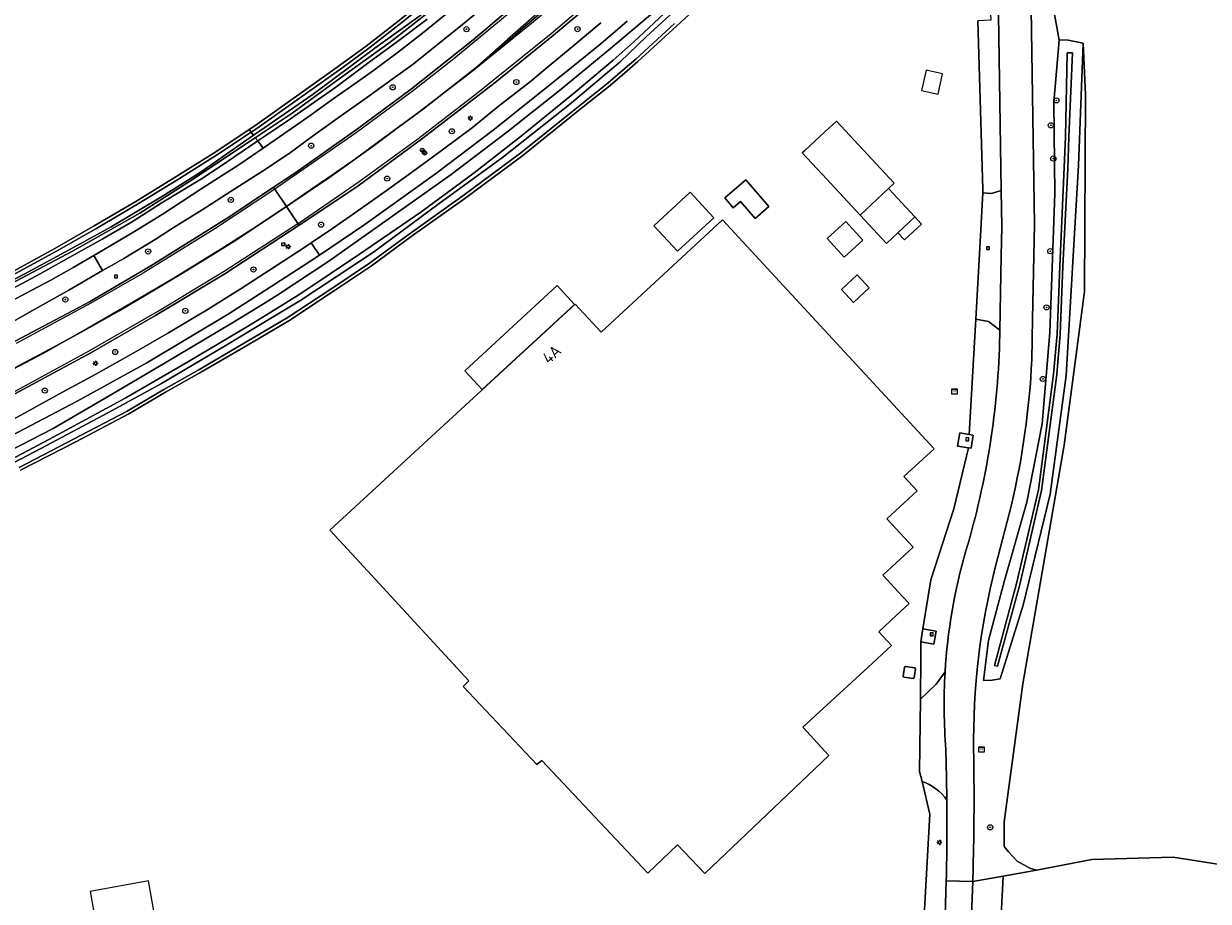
# Model space of a CAD drawing. Header units: metres. Extents: x 168032 to 180145, y 382923 to 399665.
# Tile 171 of 256: x 177438 to 177622, y 388819 to 388955. Entities that reach past the tile are written whole.
import ezdxf
from ezdxf.enums import TextEntityAlignment as Align

# ---------------------------------------------------------------- set-up
doc = ezdxf.new("R2010")
doc.units = ezdxf.units.M
doc.layers.get('0').update_dxf_attribs({"color": 8, "lineweight": 18})
for name, color, linetype, lineweight in [('B-WE-GR-BOOM-S', 8, 'Continuous', 18), ('B-WE-GR-BOS_LOOF-GV', 8, 'Continuous', 18), ('B-WE-GR-BOUWLAND-GV', 8, 'Continuous', 18), ('B-WE-GR-GRAS-GV', 8, 'Continuous', 18), ('B-WE-IE-MEUBILAIR_WEGMEUBILAIR-S', 8, 'Continuous', 25), ('B-WE-IE-MEUBILAIR_WEGMEUBILAIR_PAAL-S', 8, 'Continuous', 18), ('B-WE-IE-TERREINAFSCHEIDING_KUNSTMATIG_HEKWERK-G', 8, 'IE-TERREINAFSCHEIDING-KUNSTMATIG', 18), ('B-WE-KL-ET_KAST-S', 8, 'Continuous', 18), ('B-WE-KL-ET_LS_OV_LICHTMAST-S', 8, 'Continuous', 18), ('B-WE-OG-BEBOUWING-GV', 8, 'Continuous', 18), ('B-WE-OG-BEBOUWING-T18', 8, 'Continuous', 18), ('B-WE-OG-BEBOUWING_LAGE TRAFO-GV', 8, 'Continuous', 18), ('B-WE-OG-BEBOUWING_LUIFEL-GV', 8, 'Continuous', 18), ('B-WE-OG-BEBOUWING_SCHUUR-GV', 8, 'Continuous', 18), ('B-WE-OG-TERREIN_CULTUURSCHEIDING-GV', 8, 'Continuous', 18), ('B-WE-OG-TERREIN_ERF-GV', 8, 'Continuous', 18), ('B-WE-OG-WATER_SLOOT-GV', 8, 'Continuous', 18), ('B-WE-OG-WEG-GV', 8, 'Continuous', 18), ('B-WE-RI-GWA_KOLK-S', 8, 'Continuous', 18), ('B-WE-VH-VERHARDING_ASFALT-GV', 8, 'Continuous', 18), ('B-WE-VH-VERHARDING_BETONSTRAATSTEEN-GV', 8, 'Continuous', 18), ('B-WE-VW-MARKERING_PICTOGRAM-G', 8, 'Continuous', 18)]:
    doc.layers.add(name, color=color, linetype=linetype, lineweight=lineweight)
doc.styles.add('NLCS-ISO', font='NLCS-ISO.ttf')
doc.styles.add('NLCS-ISO-M200-T18', font='NLCS-ISO.ttf', dxfattribs={"height": 0.36})
doc.linetypes.add('IE-TERREINAFSCHEIDING-KUNSTMATIG', pattern='A,4,[82,NLCS.SHX,S=0.75,R=90,X=0,Y=0],4,-2', length=10)

# ---------------------------------------------------------------- blocks, each defined once
blk = doc.blocks.new('SIE-WEG_VERKEERSBORD-SO')
at = {"color": 0, "linetype": 'ByBlock', "lineweight": 18}
blk.add_lwpolyline([(-1.125, -1.125), (1.125, -1.125), (1.125, 1.125), (-1.125, 1.125)], close=True, dxfattribs=at)
at = {"color": 0, "linetype": 'ByBlock', "lineweight": 18, "style": 'NLCS-ISO'}
blk.add_text('vb', height=1.5, dxfattribs=at).set_placement((0, 0), align=Align.MIDDLE_CENTER)
blk = doc.blocks.new('SKL-ET_KAST_ELEKTRA-SO')
at = {"color": 0, "linetype": 'ByBlock', "lineweight": 18}
for points in [[(-2, 2), (2, 2), (2, 1.68), (-2, 1.68)], [(-2, 1.52), (2, 1.52), (2, -2), (-2, -2)]]:
    blk.add_lwpolyline(points, close=True, dxfattribs=at)
at = {"color": 0, "linetype": 'ByBlock', "lineweight": 18, "style": 'NLCS-ISO'}
blk.add_text('et', height=1.5, dxfattribs=at).set_placement((0, 0), align=Align.MIDDLE_CENTER)
blk = doc.blocks.new('SKL-ET_OV_LICHTMAST-SO')
at = {"color": 0, "linetype": 'ByBlock', "lineweight": 18}
for points in [[(-1.25, 0), (-2, 0)], [(-1.41, 1.41), (-0.88, 0.88)], [(0, 2), (0, 1.25)], [(0.88, 0.88), (1.41, 1.41)], [(2, 0), (1.25, 0)], [(-1.41, -1.41), (-0.88, -0.88)], [(0, -1.25), (0, -2)], [(0.88, -0.88), (1.41, -1.41)]]:
    blk.add_lwpolyline(points, dxfattribs=at)
blk.add_circle((0, 0), 1, dxfattribs=at)
blk = doc.blocks.new('SIE-WEG_PAAL_VERKEERSBORD-SO')
at = {"color": 0, "linetype": 'ByBlock', "lineweight": 18}
blk.add_circle((0, 0), 1.5, dxfattribs=at)
at = {"color": 0, "linetype": 'ByBlock', "lineweight": 18, "style": 'NLCS-ISO'}
blk.add_text('vb', height=1.5, dxfattribs=at).set_placement((0, 0.13), align=Align.MIDDLE_CENTER)
blk = doc.blocks.new('SIE-WEG_PAAL_HECTOMETERPAAL-SO')
at = {"color": 0, "linetype": 'ByBlock', "lineweight": 18}
blk.add_lwpolyline([(-1.44375, -0.94375), (1.44375, -0.94375), (1.44375, 0.94375), (-1.44375, 0.94375)], close=True, dxfattribs=at)
at = {"color": 0, "linetype": 'ByBlock', "lineweight": 18, "style": 'NLCS-ISO'}
blk.add_text('hm', height=1.5, dxfattribs=at).set_placement((0, 0), align=Align.MIDDLE_CENTER)
at = {"style": 'NLCS-ISO'}
blk.add_attdef('WAARDE', (2.13125, -1.69375), '', height=1.5, dxfattribs=at)
blk = doc.blocks.new('SRI-KOLK-SO')
at = {"color": 0, "linetype": 'ByBlock', "lineweight": 18}
blk.add_lwpolyline([(-1.125, -1.125), (1.125, -1.125), (1.125, 1.125), (-1.125, 1.125)], close=True, dxfattribs=at)
at = {"color": 0, "linetype": 'ByBlock', "lineweight": 18, "style": 'NLCS-ISO'}
blk.add_text('k', height=1.5, dxfattribs=at).set_placement((0, 0), align=Align.MIDDLE_CENTER)
blk = doc.blocks.new('SGR-BOOM_01-SO')
at = {"linetype": 'ByBlock', "lineweight": 18}
h = blk.add_hatch(color=0, dxfattribs=at)
h.dxf.hatch_style = 1
edge = h.paths.add_edge_path()
edge.add_arc((0, 0), 0.25, 0, 360)
at = {"color": 0, "linetype": 'ByBlock', "lineweight": 18}
for radius in [2, 0.25]:
    blk.add_circle((0, 0), radius, dxfattribs=at)

msp = doc.modelspace()

# ---------------------------------------------------------------- linework, layer by layer
at = {"layer": 'B-WE-GR-BOS_LOOF-GV', "flags": 128}
for points in [[(177623.187, 388956.56), (177615.24, 388958.1), (177607.103, 388958.667), (177600.087, 388957.976), (177599.907, 388957.411), (177598.468, 388957.328), (177597.46, 388957.783), (177598.499, 388952.043), (177599.632, 388952.096), (177602.19, 388951.556), (177602.568, 388943.563), (177602.386, 388913.058), (177599.261, 388889.25), (177592.835, 388852.251), (177589.965, 388830.856), (177589.929, 388827.023), (177590.609, 388826.202), (177591.947, 388824.749), (177593.922, 388823.687), (177594.945, 388823.399)], [(177594.945, 388823.399), (177603.561, 388825.019), (177616.159, 388825.395), (177630.637, 388823.139), (177634.457, 388819.373), (177635.677, 388819.668), (177644.5, 388839.293)]]:
    msp.add_lwpolyline(points, dxfattribs=at)
at = {"layer": 'B-WE-GR-BOUWLAND-GV', "flags": 128}
msp.add_lwpolyline([(177435.368, 388915.679), (177442.81, 388919.765), (177448.909, 388923.238), (177455.387, 388927.031), (177461.739, 388930.939), (177467.778, 388934.751), (177472.929, 388938.185), (177473.818, 388938.771), (177477.597, 388941.466), (177486.583, 388947.833), (177491.075, 388951.113), (177495.995, 388954.926), (177500.741, 388958.773), (177506.918, 388963.864), (177509.732, 388966.324), (177513.238, 388969.968), (177508.852, 388976.485), (177499.087, 388992.841), (177488.9, 389003.688), (177455.166, 389056.076), (177426.988, 389099.468)], dxfattribs=at)
at = {"layer": 'B-WE-GR-GRAS-GV', "flags": 128}
msp.add_lwpolyline([(177750.263, 388635.698), (177718.963, 388681.535), (177715.783, 388686.139), (177701.858, 388706.345), (177684.804, 388731.416), (177669.01, 388755.027), (177657.547, 388772.839), (177642.534, 388798.27), (177639.407, 388804.392), (177636.841, 388809.977), (177634.457, 388819.373), (177630.637, 388823.139), (177616.159, 388825.395), (177603.561, 388825.019), (177594.945, 388823.399), (177589.804, 388822.432), (177581.061, 388650.562), (177605.668, 388652.242), (177637.323, 388654.066), (177637.453, 388633.354)], dxfattribs=at)
at = {"layer": 'B-WE-IE-TERREINAFSCHEIDING_KUNSTMATIG_HEKWERK-G', "flags": 128}
msp.add_lwpolyline([(177508.852, 388976.485), (177513.238, 388969.968), (177509.732, 388966.324), (177506.918, 388963.864), (177500.741, 388958.773), (177495.995, 388954.926), (177491.075, 388951.113), (177486.583, 388947.833), (177477.597, 388941.466), (177473.818, 388938.771), (177472.929, 388938.185), (177467.778, 388934.751), (177461.739, 388930.939), (177455.387, 388927.031), (177448.909, 388923.238), (177442.81, 388919.765), (177435.368, 388915.679), (177429.308, 388912.677), (177423.097, 388909.509), (177416.952, 388906.673), (177410.521, 388903.559), (177404.404, 388900.629), (177397.44, 388897.515), (177396.296, 388897.068), (177388.751, 388894.123)], dxfattribs=at)
at = {"layer": 'B-WE-OG-BEBOUWING-GV', "flags": 128}
for points in [[(177563.956, 388939.494), (177562.147, 388937.808), (177559.025, 388934.898), (177558.657, 388934.555), (177562.461, 388930.476), (177567.627, 388924.933), (177572.925, 388929.87)], [(177549.904, 388930.376), (177546.645, 388927.571), (177547.949, 388926.055), (177549.086, 388927.033), (177551.339, 388924.415), (177553.462, 388926.242)], [(177573.287, 388862.905), (177575.226, 388864.7), (177574.199, 388865.815), (177571.166, 388869.106), (177575.853, 388873.422), (177571.774, 388877.836), (177576.474, 388882.16), (177574.425, 388884.382), (177579.125, 388888.713), (177546.285, 388924.193), (177527.487, 388906.796), (177523.45, 388911.132), (177485.45, 388876.086), (177488.839, 388872.411), (177506.985, 388852.734), (177506.108, 388851.847), (177517.546, 388839.733), (177518.278, 388840.389), (177534.725, 388822.931), (177539.336, 388827.316), (177543.555, 388822.878), (177562.794, 388841.17), (177558.764, 388845.539), (177568.824, 388854.816), (177572.5, 388858.206), (177570.513, 388860.337)]]:
    msp.add_lwpolyline(points, close=True, dxfattribs=at)
at = {"layer": 'B-WE-OG-BEBOUWING_LAGE TRAFO-GV', "flags": 128}
msp.add_lwpolyline([(177576.211, 388854.584), (177576.109, 388854.739), (177574.647, 388854.952), (177574.5, 388854.837), (177574.295, 388853.438), (177574.398, 388853.295), (177575.847, 388853.074), (177576.003, 388853.193)], close=True, dxfattribs=at)
at = {"layer": 'B-WE-OG-BEBOUWING_LUIFEL-GV', "flags": 128}
for points in [[(177544.941, 388924.483), (177541.263, 388928.472), (177535.67, 388923.275), (177539.328, 388919.308)], [(177572.017, 388929.023), (177567.627, 388924.933), (177571.717, 388920.543), (177573.473, 388922.18), (177576.107, 388924.634)], [(177565.39, 388923.909), (177562.537, 388921.276), (177565.177, 388918.424), (177568.03, 388921.057)], [(177569.025, 388913.655), (177567.183, 388915.645), (177564.736, 388913.38), (177566.578, 388911.39)], [(177523.369, 388911.059), (177520.684, 388913.99), (177506.376, 388900.775), (177509.067, 388897.869)], [(177457.326, 388821.713), (177448.276, 388820.061), (177449.444, 388813.666), (177458.494, 388815.319)]]:
    msp.add_lwpolyline(points, close=True, dxfattribs=at)
at = {"layer": 'B-WE-OG-BEBOUWING_SCHUUR-GV', "flags": 128}
for points in [[(177580.382, 388946.814), (177577.841, 388947.362), (177577.166, 388944.235), (177579.707, 388943.686)], [(177577.13, 388923.537), (177576.107, 388924.634), (177573.473, 388922.18), (177574.496, 388921.082)]]:
    msp.add_lwpolyline(points, close=True, dxfattribs=at)
at = {"layer": 'B-WE-OG-TERREIN_CULTUURSCHEIDING-GV', "flags": 128}
for points in [[(177595.079, 388999.664), (177594.954, 388996.76), (177594.143, 388978.813), (177593.937, 388970.225), (177594.674, 388923.458), (177594.369, 388908.818), (177594.237, 388902.491)], [(177585.716, 388974.092), (177585.749, 388969.222), (177585.831, 388957.119), (177587.773, 388957.157), (177587.866, 388955.114), (177585.861, 388955.038), (177586.669, 388928.949), (177586.637, 388928.365), (177587.98, 388928.282), (177589.514, 388928.72), (177588.895, 388969.771)], [(177594.945, 388823.399), (177593.922, 388823.687), (177591.947, 388824.749), (177590.609, 388826.202), (177589.929, 388827.023), (177589.965, 388830.856), (177592.835, 388852.251), (177599.261, 388889.25), (177602.386, 388913.058), (177602.568, 388943.563), (177602.19, 388951.556), (177601.481, 388932.621), (177599.588, 388900.072), (177597.093, 388881.643), (177592.882, 388864.461), (177589.332, 388853.056), (177588.087, 388852.814), (177586.776, 388852.766), (177587.515, 388858.972), (177590.032, 388868.297), (177593.443, 388880.432), (177595.839, 388892.582), (177597.035, 388906.741), (177597.791, 388928.266), (177597.648, 388942.42), (177598.499, 388952.043), (177597.46, 388957.783)], [(177589.275, 388906.352), (177589.289, 388907.072), (177587.528, 388908.441), (177585.554, 388908.795), (177584.552, 388890.912), (177585.171, 388890.81), (177584.819, 388888.769), (177584.447, 388888.827), (177582.128, 388879.394), (177578.609, 388868.388), (177577.37, 388860.768), (177579.412, 388860.408), (177579.045, 388858.413), (177577.031, 388858.755), (177577.032, 388856.364), (177576.964, 388849.872), (177579.401, 388852.219), (177580.788, 388854.098)], [(177591.081, 388880.008), (177589.012, 388872.064), (177588.602, 388870.488)], [(177577.228, 388837.118), (177578.434, 388832.068), (177576.74, 388801.537)], [(177581.074, 388828.746), (177581.059, 388834.275)], [(177585.087, 388821.62), (177589.804, 388822.432), (177594.945, 388823.399)], [(177589.804, 388822.432), (177585.087, 388821.62), (177584.715, 388812.518), (177584.571, 388809.64), (177580.967, 388737.408), (177577.225, 388669.96), (177576.808, 388662.439), (177576.52, 388657.961), (177576.079, 388651.116)], [(177580.267, 388804.592), (177580.353, 388806.492), (177580.555, 388809.743), (177580.713, 388812.843), (177580.988, 388821.725)], [(177580.642, 388647.839), (177581.061, 388650.562), (177589.804, 388822.432)]]:
    msp.add_lwpolyline(points, dxfattribs=at)
at = {"layer": 'B-WE-OG-TERREIN_CULTUURSCHEIDING-GV'}
for points in [[(177584.024, 388872.864, 0.0673431), (177589.275, 388906.352)], [(177594.237, 388902.491, -0.0464034), (177591.081, 388880.008)], [(177580.788, 388854.098, -0.0558393), (177584.024, 388872.864)], [(177588.602, 388870.488, 0.0651104), (177585.226, 388841.881)], [(177585.226, 388841.881, -0.0086676), (177585.217, 388826.998)], [(177581.059, 388834.275, 0.1520594), (177577.228, 388837.118)], [(177580.988, 388821.725, 0.004274), (177581.074, 388828.746)], [(177585.217, 388826.998, -0.0029823), (177585.087, 388821.62)]]:
    msp.add_lwpolyline(points, format="xyb", dxfattribs=at)
at = {"layer": 'B-WE-OG-TERREIN_ERF-GV', "flags": 128}
for points in [[(177542.931, 388957.674), (177539.207, 388954.264), (177533.189, 388948.741), (177531.524, 388947.306), (177528.878, 388945.025), (177523.704, 388940.904), (177515.347, 388934.179), (177506.371, 388927.506), (177498.049, 388921.579), (177491.89, 388917.07), (177486.023, 388913.124), (177479.099, 388908.553), (177472.048, 388904.422), (177465.29, 388900.474), (177459.956, 388897.459), (177454.286, 388894.109), (177446.055, 388889.775), (177437.517, 388885.375)], [(177576.74, 388801.537), (177578.434, 388832.068), (177577.228, 388837.118), (177576.848, 388838.687), (177576.964, 388849.872), (177577.032, 388856.364), (177577.031, 388858.755), (177577.37, 388860.768), (177578.609, 388868.388), (177582.128, 388879.394), (177584.447, 388888.827), (177582.745, 388889.09), (177583.093, 388891.154), (177584.552, 388890.912), (177585.554, 388908.795), (177586.218, 388920.794), (177586.637, 388928.365), (177586.669, 388928.949), (177585.861, 388955.038)]]:
    msp.add_lwpolyline(points, dxfattribs=at)
for points in [[(177558.657, 388934.555), (177559.025, 388934.898), (177562.147, 388937.808), (177563.956, 388939.494), (177572.925, 388929.87), (177567.627, 388924.933), (177562.461, 388930.476)], [(177549.086, 388927.033), (177547.949, 388926.055), (177546.645, 388927.571), (177549.904, 388930.376), (177553.462, 388926.242), (177551.339, 388924.415)], [(177518.278, 388840.389), (177517.546, 388839.733), (177506.108, 388851.847), (177506.985, 388852.734), (177488.839, 388872.411), (177485.45, 388876.086), (177523.45, 388911.132), (177527.487, 388906.796), (177546.285, 388924.193), (177579.125, 388888.713), (177574.425, 388884.382), (177576.474, 388882.16), (177571.774, 388877.836), (177575.853, 388873.422), (177571.166, 388869.106), (177574.199, 388865.815), (177575.226, 388864.7), (177573.287, 388862.905), (177570.513, 388860.337), (177572.5, 388858.206), (177568.824, 388854.816), (177558.764, 388845.539), (177562.794, 388841.17), (177543.555, 388822.878), (177539.336, 388827.316), (177534.725, 388822.931)], [(177574.647, 388854.952), (177576.109, 388854.739), (177576.211, 388854.584), (177576.003, 388853.193), (177575.847, 388853.074), (177574.398, 388853.295), (177574.295, 388853.438), (177574.5, 388854.837)]]:
    msp.add_lwpolyline(points, close=True, dxfattribs=at)
at = {"layer": 'B-WE-OG-WATER_SLOOT-GV', "flags": 128}
for points in [[(177514.086, 388970.682), (177513.361, 388970.071), (177513.369, 388969.682), (177512.795, 388968.656), (177507.318, 388963.642), (177501.286, 388958.589), (177496.585, 388954.769), (177491.678, 388950.93), (177487.276, 388947.711), (177480.365, 388942.778), (177474.103, 388938.363), (177473.225, 388937.779), (177473.591, 388937.298), (177474.526, 388937.954), (177482.864, 388943.68), (177492.422, 388950.772), (177499.402, 388955.828), (177506.254, 388961.396), (177509.622, 388964.926), (177513.243, 388968.175), (177514.419, 388969.782), (177514.259, 388970.462)], [(177602.19, 388951.556), (177599.632, 388952.096), (177598.499, 388952.043), (177597.648, 388942.42), (177597.791, 388928.266), (177597.035, 388906.741), (177595.839, 388892.582), (177593.443, 388880.432), (177590.032, 388868.297), (177587.515, 388858.972), (177586.776, 388852.766), (177588.087, 388852.814), (177589.332, 388853.056), (177592.882, 388864.461), (177597.093, 388881.643), (177599.588, 388900.072), (177601.481, 388932.621)], [(177599.717, 388950.048), (177600.553, 388950.069), (177599.975, 388937.054), (177599.81, 388932.095), (177599.066, 388916.932), (177598.653, 388906.478), (177598.116, 388900.198), (177595.761, 388882.225), (177592.373, 388867.681), (177588.943, 388854.997), (177588.461, 388855.127), (177591.89, 388867.812), (177595.274, 388882.338), (177597.62, 388900.263), (177598.155, 388906.521), (177598.566, 388916.952), (177599.475, 388937.07)], [(177599.717, 388950.048), (177599.475, 388937.07), (177598.566, 388916.952), (177598.155, 388906.521), (177597.62, 388900.263), (177595.274, 388882.338), (177591.89, 388867.812), (177588.461, 388855.127), (177588.943, 388854.997), (177592.373, 388867.681), (177595.761, 388882.225), (177598.116, 388900.198), (177598.653, 388906.478), (177599.066, 388916.932), (177599.81, 388932.095), (177599.975, 388937.054), (177600.553, 388950.069)]]:
    msp.add_lwpolyline(points, close=True, dxfattribs=at)
for points in [[(177539.401, 388957.073), (177534.464, 388952.574), (177530.424, 388948.693), (177522.561, 388942.044), (177512.227, 388933.873), (177502.388, 388926.695), (177492.204, 388919.166), (177480.79, 388911.64), (177476.684, 388909.172), (177469.199, 388904.673), (177459.326, 388898.836), (177451.151, 388894.306), (177440.657, 388888.755), (177424.864, 388880.453)], [(177424.864, 388880.453), (177440.657, 388888.755), (177451.151, 388894.306), (177459.326, 388898.836), (177469.199, 388904.673), (177476.684, 388909.172), (177480.79, 388911.64), (177492.204, 388919.166), (177502.388, 388926.695), (177512.227, 388933.873), (177522.561, 388942.044), (177530.424, 388948.693), (177534.464, 388952.574), (177539.401, 388957.073)], [(177536.462, 388957.113), (177528.934, 388950.733), (177521.021, 388944.236), (177513.088, 388937.944), (177504.229, 388931.225), (177492.02, 388922.531), (177485.268, 388917.775), (177477.399, 388912.551), (177475.402, 388911.329), (177470.268, 388908.188), (177459.937, 388902.007), (177451.865, 388897.268), (177442.558, 388891.849), (177427.395, 388884.036)], [(177432.67, 388885.27), (177442.676, 388890.572), (177453.837, 388896.572), (177463.527, 388902.216), (177472.918, 388907.789), (177476.272, 388909.866), (177480.967, 388912.773), (177490.038, 388918.863), (177499.539, 388925.364), (177507.805, 388931.488), (177515.125, 388937.226), (177523.471, 388943.98), (177529.342, 388948.917), (177532.501, 388951.742), (177538.082, 388956.947)], [(177538.082, 388956.947), (177532.501, 388951.742), (177529.342, 388948.917), (177523.471, 388943.98), (177515.125, 388937.226), (177507.805, 388931.488), (177499.539, 388925.364), (177490.038, 388918.863), (177480.967, 388912.773), (177476.272, 388909.866), (177472.918, 388907.789), (177463.527, 388902.216), (177453.837, 388896.572), (177442.676, 388890.572), (177432.67, 388885.27)], [(177435.013, 388913.755), (177445.533, 388919.317), (177455.991, 388925.243), (177464.586, 388930.713), (177472.229, 388935.8), (177473.891, 388936.905), (177479.612, 388940.711), (177486.873, 388946.05), (177494.777, 388951.739), (177501.805, 388957.192)], [(177501.805, 388957.192), (177494.777, 388951.739), (177486.873, 388946.05), (177479.612, 388940.711), (177473.891, 388936.905), (177474.265, 388936.414), (177475.508, 388937.25), (177479.365, 388939.862), (177486.39, 388944.744), (177491.543, 388948.617), (177495.95, 388951.831), (177500.518, 388955.311)], [(177499.402, 388955.828), (177492.422, 388950.772), (177482.864, 388943.68), (177474.526, 388937.954), (177473.591, 388937.298), (177465.507, 388931.625), (177459.508, 388927.878), (177451.554, 388923.095), (177445.61, 388919.826), (177438.154, 388915.823), (177429.061, 388911.106)], [(177437.287, 388885.818), (177445.824, 388890.219), (177454.042, 388894.545), (177459.706, 388897.892), (177465.041, 388900.908), (177471.796, 388904.854), (177477.325, 388908.094), (177478.834, 388908.978), (177485.746, 388913.54), (177491.603, 388917.479), (177497.756, 388921.985), (177506.077, 388927.91), (177515.041, 388934.575), (177523.391, 388941.294), (177528.559, 388945.41), (177531.198, 388947.684), (177532.857, 388949.114), (177538.869, 388954.632)], [(177429.061, 388911.106), (177438.154, 388915.823), (177445.61, 388919.826), (177451.554, 388923.095), (177459.508, 388927.878), (177465.507, 388931.625), (177473.591, 388937.298), (177473.225, 388937.779), (177468.05, 388934.332), (177462.004, 388930.515), (177455.644, 388926.602), (177449.159, 388922.805), (177443.054, 388919.328), (177435.6, 388915.236)], [(177434.952, 388912.803), (177440.459, 388915.761), (177445.995, 388918.842), (177450.24, 388921.237), (177454.945, 388923.996), (177459.292, 388926.795), (177465.797, 388930.674), (177469.715, 388933.355), (177474.265, 388936.414), (177473.891, 388936.905), (177472.229, 388935.8), (177464.586, 388930.713), (177455.991, 388925.243), (177445.533, 388919.317), (177435.013, 388913.755)]]:
    msp.add_lwpolyline(points, dxfattribs=at)
at = {"layer": 'B-WE-OG-WEG-GV', "flags": 128}
msp.add_lwpolyline([(177513.361, 388970.071), (177513.238, 388969.968), (177509.732, 388966.324), (177506.918, 388963.864), (177500.741, 388958.773), (177495.995, 388954.926), (177491.075, 388951.113), (177486.583, 388947.833), (177477.597, 388941.466), (177473.818, 388938.771), (177472.929, 388938.185), (177473.225, 388937.779), (177474.103, 388938.363), (177480.365, 388942.778), (177487.276, 388947.711), (177491.678, 388950.93), (177496.585, 388954.769), (177501.286, 388958.589), (177507.318, 388963.642), (177512.795, 388968.656), (177513.369, 388969.682)], close=True, dxfattribs=at)
for points in [[(177529.925, 388961.104), (177520.104, 388952.806), (177511.067, 388945.469), (177499.672, 388936.686), (177489.809, 388929.48), (177480.949, 388923.519), (177480.694, 388923.353), (177469.152, 388915.836), (177458.429, 388909.344), (177448.384, 388903.581), (177434.721, 388896.161)], [(177427.395, 388884.036), (177442.558, 388891.849), (177451.865, 388897.268), (177459.937, 388902.007), (177470.268, 388908.188), (177475.402, 388911.329), (177477.399, 388912.551), (177485.268, 388917.775), (177492.02, 388922.531), (177504.229, 388931.225), (177513.088, 388937.944), (177521.021, 388944.236), (177528.934, 388950.733), (177536.462, 388957.113)], [(177510.12, 388957.865), (177506.004, 388954.451), (177502.086, 388951.293), (177498.352, 388948.334), (177495.249, 388946.069), (177491.136, 388943.118), (177487.092, 388940.233), (177482.902, 388937.234), (177479.127, 388934.487), (177475.023, 388931.726), (177470.147, 388928.642), (177465.659, 388925.73), (177460.744, 388922.68), (177458.352, 388921.129), (177453.515, 388918.172), (177451.692, 388917.153), (177450.188, 388916.312), (177449.591, 388915.979), (177444.987, 388913.308), (177439.741, 388910.358), (177435.976, 388908.208)], [(177436.657, 388905.361), (177448.174, 388911.474), (177457.711, 388917.067), (177469.919, 388924.718), (177476.707, 388929.248), (177479.997, 388931.444), (177489.535, 388938.112), (177498.082, 388944.506), (177507.66, 388952.114), (177514.333, 388957.733)], [(177437.517, 388885.375), (177446.055, 388889.775), (177454.286, 388894.109), (177459.956, 388897.459), (177465.29, 388900.474), (177472.048, 388904.422), (177479.099, 388908.553), (177486.023, 388913.124), (177491.89, 388917.07), (177498.049, 388921.579), (177506.371, 388927.506), (177515.347, 388934.179), (177523.704, 388940.904), (177528.878, 388945.025), (177531.524, 388947.306), (177533.189, 388948.741), (177539.207, 388954.264), (177542.931, 388957.674)], [(177500.518, 388955.311), (177495.95, 388951.831), (177491.543, 388948.617), (177486.39, 388944.744), (177479.365, 388939.862), (177475.508, 388937.25), (177474.265, 388936.414), (177475.102, 388935.308), (177482.007, 388940.124), (177486.123, 388943.046), (177488.476, 388944.677), (177492.23, 388947.356), (177496.076, 388950.229), (177499.794, 388953.112), (177504.218, 388956.669)], [(177531.522, 388954.966), (177527.499, 388951.544), (177522.89, 388947.818), (177517.952, 388943.836), (177510.771, 388938.069), (177501.794, 388931.308), (177490.73, 388923.366), (177483.822, 388918.729), (177481.164, 388916.945), (177474.579, 388912.714), (177469.699, 388909.579), (177457.094, 388902.032), (177446.257, 388896.071), (177433.919, 388889.619)], [(177436.522, 388893.321), (177443.42, 388897.178), (177449.176, 388900.28), (177455.449, 388903.797), (177460.415, 388906.648), (177466.566, 388910.34), (177471.533, 388913.415), (177477.291, 388917.172), (177481.542, 388919.945), (177482.543, 388920.62), (177485.869, 388922.862), (177490.136, 388925.856), (177494.016, 388928.561), (177498.665, 388931.935), (177502.878, 388935.053), (177507.533, 388938.475), (177511.515, 388941.738), (177515.855, 388945.093), (177516.282, 388945.444), (177519.445, 388948.039), (177522.706, 388950.77), (177527.425, 388954.701)], [(177538.869, 388954.632), (177532.857, 388949.114), (177531.198, 388947.684), (177528.559, 388945.41), (177523.391, 388941.294), (177515.041, 388934.575), (177506.077, 388927.91), (177497.756, 388921.985), (177491.603, 388917.479), (177485.746, 388913.54), (177478.834, 388908.978), (177477.325, 388908.094), (177471.796, 388904.854), (177465.041, 388900.908), (177459.706, 388897.892), (177454.042, 388894.545), (177445.824, 388890.219), (177437.287, 388885.818)], [(177435.6, 388915.236), (177443.054, 388919.328), (177449.159, 388922.805), (177455.644, 388926.602), (177462.004, 388930.515), (177468.05, 388934.332), (177473.225, 388937.779), (177472.929, 388938.185), (177467.778, 388934.751), (177461.739, 388930.939), (177455.387, 388927.031), (177448.909, 388923.238), (177442.81, 388919.765), (177435.368, 388915.679)], [(177435.396, 388911.203), (177439.153, 388913.212), (177442.219, 388914.815), (177445.781, 388916.834), (177448.85, 388918.659), (177450.351, 388919.552), (177455.166, 388922.368), (177459.477, 388925.016), (177465.627, 388929.066), (177471.474, 388932.831), (177475.102, 388935.308), (177474.265, 388936.414), (177469.715, 388933.355), (177465.797, 388930.674), (177459.292, 388926.795), (177454.945, 388923.996), (177450.24, 388921.237), (177445.995, 388918.842), (177440.459, 388915.761), (177434.952, 388912.803)]]:
    msp.add_lwpolyline(points, dxfattribs=at)
at = {"layer": 'B-WE-VH-VERHARDING_ASFALT-GV', "flags": 128}
for points in [[(177594.237, 388902.491), (177594.369, 388908.818), (177594.674, 388923.458), (177593.937, 388970.225), (177594.143, 388978.813), (177594.954, 388996.76), (177588.798, 388996.916), (177588.765, 388989.311), (177588.761, 388988.269), (177588.843, 388973.19), (177588.865, 388971.714), (177588.895, 388969.771), (177589.514, 388928.72), (177589.599, 388923.083), (177589.513, 388918.63), (177589.289, 388907.072), (177589.275, 388906.352)], [(177519.493, 388957.387), (177515.422, 388953.931), (177513.013, 388951.891), (177508.605, 388948.161), (177504.268, 388944.732), (177499.938, 388941.387), (177494.758, 388937.563), (177489.411, 388933.66), (177485.998, 388931.278), (177481.487, 388928.151), (177478.711, 388926.271), (177480.506, 388923.633), (177480.694, 388923.353), (177480.949, 388923.519), (177489.809, 388929.48), (177499.672, 388936.686), (177511.067, 388945.469), (177520.104, 388952.806), (177529.925, 388961.104)], [(177504.218, 388956.669), (177499.794, 388953.112), (177496.076, 388950.229), (177492.23, 388947.356), (177488.476, 388944.677), (177486.123, 388943.046), (177482.007, 388940.124), (177475.102, 388935.308), (177471.474, 388932.831), (177465.627, 388929.066), (177459.477, 388925.016), (177455.166, 388922.368), (177450.351, 388919.552), (177448.85, 388918.659), (177450.188, 388916.312), (177451.692, 388917.153), (177453.515, 388918.172), (177458.352, 388921.129), (177460.744, 388922.68), (177465.659, 388925.73), (177470.147, 388928.642), (177475.023, 388931.726), (177479.127, 388934.487), (177482.902, 388937.234), (177487.092, 388940.233), (177491.136, 388943.118), (177495.249, 388946.069), (177498.352, 388948.334), (177502.086, 388951.293), (177506.004, 388954.451), (177510.12, 388957.865)], [(177514.333, 388957.733), (177507.66, 388952.114), (177498.082, 388944.506), (177489.535, 388938.112), (177479.997, 388931.444), (177476.707, 388929.248), (177476.898, 388928.964), (177478.711, 388926.271), (177481.487, 388928.151), (177485.998, 388931.278), (177489.411, 388933.66), (177494.758, 388937.563), (177499.938, 388941.387), (177504.268, 388944.732), (177508.605, 388948.161), (177513.013, 388951.891), (177515.422, 388953.931), (177519.493, 388957.387)], [(177527.425, 388954.701), (177522.706, 388950.77), (177519.445, 388948.039), (177516.282, 388945.444), (177515.855, 388945.093), (177511.515, 388941.738), (177507.533, 388938.475), (177502.878, 388935.053), (177498.665, 388931.935), (177494.016, 388928.561), (177490.136, 388925.856), (177485.869, 388922.862), (177482.543, 388920.62), (177483.822, 388918.729), (177490.73, 388923.366), (177501.794, 388931.308), (177510.771, 388938.069), (177517.952, 388943.836), (177522.89, 388947.818), (177527.499, 388951.544), (177531.522, 388954.966)], [(177435.84, 388900.822), (177438.829, 388902.454), (177443.589, 388904.957), (177447.352, 388907.042), (177452.765, 388910.085), (177458.365, 388913.376), (177462.358, 388915.77), (177466.891, 388918.547), (177471.131, 388921.215), (177475.391, 388924.044), (177478.711, 388926.271), (177476.898, 388928.964), (177476.707, 388929.248), (177469.919, 388924.718), (177457.711, 388917.067), (177448.174, 388911.474), (177436.657, 388905.361)], [(177434.721, 388896.161), (177448.384, 388903.581), (177458.429, 388909.344), (177469.152, 388915.836), (177480.694, 388923.353), (177480.506, 388923.633), (177478.711, 388926.271), (177475.391, 388924.044), (177471.131, 388921.215), (177466.891, 388918.547), (177462.358, 388915.77), (177458.365, 388913.376), (177452.765, 388910.085), (177447.352, 388907.042), (177443.589, 388904.957), (177438.829, 388902.454), (177435.84, 388900.822)], [(177435.976, 388908.208), (177439.741, 388910.358), (177444.987, 388913.308), (177449.591, 388915.979), (177450.188, 388916.312), (177448.85, 388918.659), (177445.781, 388916.834), (177442.219, 388914.815), (177439.153, 388913.212), (177435.396, 388911.203)], [(177588.602, 388870.488), (177589.012, 388872.064), (177591.081, 388880.008)], [(177580.915, 388842.06), (177580.971, 388839.85)], [(177581.059, 388834.275), (177581.074, 388828.746)], [(177580.988, 388821.725), (177585.087, 388821.62)]]:
    msp.add_lwpolyline(points, dxfattribs=at)
msp.add_lwpolyline([(177483.822, 388918.729), (177482.543, 388920.62), (177481.542, 388919.945), (177477.291, 388917.172), (177471.533, 388913.415), (177466.566, 388910.34), (177460.415, 388906.648), (177455.449, 388903.797), (177449.176, 388900.28), (177443.42, 388897.178), (177436.522, 388893.321), (177431.613, 388890.842), (177426.625, 388888.323), (177418.847, 388884.209), (177410.297, 388879.537), (177411.502, 388877.489), (177417.74, 388880.823), (177432.654, 388888.931), (177433.919, 388889.619), (177446.257, 388896.071), (177457.094, 388902.032), (177469.699, 388909.579), (177474.579, 388912.714), (177481.164, 388916.945)], close=True, dxfattribs=at)
at = {"layer": 'B-WE-VH-VERHARDING_ASFALT-GV'}
for points in [[(177589.275, 388906.352, -0.0673431), (177584.024, 388872.864)], [(177591.081, 388880.008, 0.0464034), (177594.237, 388902.491)], [(177584.024, 388872.864, 0.0558393), (177580.788, 388854.098)], [(177585.226, 388841.881, -0.0651104), (177588.602, 388870.488)], [(177580.788, 388854.098, 0.0321499), (177580.915, 388842.06)], [(177585.217, 388826.998, 0.0086676), (177585.226, 388841.881)], [(177580.971, 388839.85, -0.0032251), (177581.059, 388834.275)], [(177581.074, 388828.746, -0.004274), (177580.988, 388821.725)], [(177585.087, 388821.62, 0.0029823), (177585.217, 388826.998)]]:
    msp.add_lwpolyline(points, format="xyb", dxfattribs=at)
at = {"layer": 'B-WE-VH-VERHARDING_BETONSTRAATSTEEN-GV', "flags": 128}
for points in [[(177589.513, 388918.63), (177589.599, 388923.083), (177589.514, 388928.72), (177587.98, 388928.282), (177586.637, 388928.365), (177586.218, 388920.794), (177585.554, 388908.795), (177587.528, 388908.441), (177589.289, 388907.072)], [(177585.171, 388890.81), (177584.552, 388890.912), (177583.093, 388891.154), (177582.745, 388889.09), (177584.447, 388888.827), (177584.819, 388888.769)], [(177579.412, 388860.408), (177577.37, 388860.768), (177577.031, 388858.755), (177579.045, 388858.413)], [(177585.087, 388821.62), (177580.988, 388821.725), (177580.713, 388812.843), (177580.555, 388809.743), (177584.571, 388809.64), (177584.715, 388812.518)]]:
    msp.add_lwpolyline(points, close=True, dxfattribs=at)
for points in [[(177580.788, 388854.098), (177579.401, 388852.219), (177576.964, 388849.872), (177576.848, 388838.687), (177577.228, 388837.118)], [(177580.971, 388839.85), (177580.915, 388842.06)]]:
    msp.add_lwpolyline(points, dxfattribs=at)
at = {"layer": 'B-WE-VH-VERHARDING_BETONSTRAATSTEEN-GV'}
for points in [[(177580.915, 388842.06, -0.0321499), (177580.788, 388854.098)], [(177581.059, 388834.275, 0.0032251), (177580.971, 388839.85)], [(177577.228, 388837.118, -0.1520594), (177581.059, 388834.275)]]:
    msp.add_lwpolyline(points, format="xyb", dxfattribs=at)
at = {"layer": 'B-WE-VW-MARKERING_PICTOGRAM-G', "flags": 128}
for points in [[(177562.399, 389006.525), (177551.817, 388994.682), (177544.308, 388986.514), (177540.711, 388982.601), (177534.494, 388976.084), (177529.596, 388971.278), (177525.055, 388966.885), (177521.425, 388963.477), (177514.119, 388956.957), (177504.677, 388949.134), (177498.401, 388944.219), (177489.513, 388937.658), (177479.317, 388930.574), (177476.898, 388928.964), (177467.608, 388922.779), (177456.529, 388915.939), (177448.395, 388911.256), (177436.842, 388905.035)], [(177434.497, 388896.422), (177448.135, 388903.88), (177458.741, 388909.984), (177469.23, 388916.339), (177480.506, 388923.633), (177480.676, 388923.743), (177489.99, 388930.148), (177499.065, 388936.731), (177508.402, 388943.91), (177519.756, 388953.055), (177529.709, 388961.573), (177538.076, 388969.03), (177548.089, 388978.261), (177550.467, 388980.598), (177556.008, 388986.041), (177564.027, 388994.327), (177569.441, 389000.22)], [(177538.919, 388976.09), (177535.88, 388973.118), (177532.462, 388969.829), (177528.007, 388965.673), (177519.219, 388957.604), (177512.995, 388952.162), (177506.981, 388946.814)], [(177506.981, 388946.814), (177511.802, 388950.668), (177516.99, 388954.91), (177523.502, 388960.391), (177527.743, 388964.037), (177535.926, 388971.302), (177540.053, 388975.017)], [(177435.268, 388900.454), (177441.245, 388903.639), (177447.771, 388907.316), (177454.66, 388911.329), (177461.245, 388915.186), (177468.572, 388919.699), (177474.497, 388923.484), (177478.711, 388926.271), (177479.729, 388926.944), (177485.443, 388930.819), (177492.172, 388935.629), (177499.234, 388940.944), (177506.981, 388946.814)]]:
    msp.add_lwpolyline(points, dxfattribs=at)

# ---------------------------------------------------------------- block references
at = {"layer": 'B-WE-GR-BOOM-S', "xscale": 0.2, "yscale": 0.2, "zscale": 0.2}
for p in [(177506.623, 388953.74), (177523.837, 388953.744), (177514.347, 388945.543), (177495.183, 388944.728), (177598.045, 388942.7), (177597.19, 388938.841), (177504.36, 388937.917), (177482.559, 388935.677), (177597.572, 388933.692), (177494.325, 388930.579), (177470.099, 388927.282), (177484.082, 388923.437), (177457.283, 388919.281), (177597.097, 388919.317), (177473.602, 388916.494), (177444.453, 388911.838), (177596.528, 388910.615), (177463.045, 388910.073), (177452.185, 388903.702), (177595.953, 388899.521), (177441.268, 388897.717), (177587.792, 388830.02)]:
    msp.add_blockref('SGR-BOOM_01-SO', p, dxfattribs=at)
at = {"layer": 'B-WE-IE-MEUBILAIR_WEGMEUBILAIR-S', "xscale": 0.2, "yscale": 0.2, "zscale": 0.2}
for name, p in [('SIE-WEG_PAAL_VERKEERSBORD-SO', (177499.766, 388934.985)), ('SIE-WEG_VERKEERSBORD-SO', (177499.966, 388934.693)), ('SIE-WEG_PAAL_VERKEERSBORD-SO', (177500.168, 388934.554)), ('SIE-WEG_VERKEERSBORD-SO', (177452.314, 388915.399))]:
    msp.add_blockref(name, p, dxfattribs=at)
at = {"layer": 'B-WE-IE-MEUBILAIR_WEGMEUBILAIR_PAAL-S', "xscale": 0.2, "yscale": 0.2, "zscale": 0.2}
msp.add_blockref('SIE-WEG_PAAL_HECTOMETERPAAL-SO', (177478.255, 388920.404), dxfattribs=at)
at = {"layer": 'B-WE-KL-ET_KAST-S', "xscale": 0.2, "yscale": 0.2, "zscale": 0.2}
for p in [(177582.254, 388897.583), (177586.431, 388842.084)]:
    msp.add_blockref('SKL-ET_KAST_ELEKTRA-SO', p, dxfattribs=at)
at = {"layer": 'B-WE-KL-ET_LS_OV_LICHTMAST-S', "xscale": 0.2, "yscale": 0.2, "zscale": 0.2}
for p in [(177507.214, 388939.945), (177478.978, 388920.025), (177449.112, 388901.932), (177579.912, 388827.675)]:
    msp.add_blockref('SKL-ET_OV_LICHTMAST-SO', p, dxfattribs=at)
at = {"layer": 'B-WE-RI-GWA_KOLK-S', "xscale": 0.2, "yscale": 0.2, "zscale": 0.2}
for p in [(177587.443, 388919.788), (177584.253, 388890.179), (177578.708, 388859.951)]:
    msp.add_blockref('SRI-KOLK-SO', p, dxfattribs=at)

# ---------------------------------------------------------------- texts
at = {"layer": 'B-WE-OG-BEBOUWING-T18', "style": 'NLCS-ISO-M200-T18'}
msp.add_text('4A', height=1.8, rotation=42.7, dxfattribs=at).set_placement((177519.814, 388903.358), align=Align.MIDDLE)

doc.saveas('drawing.dxf')
